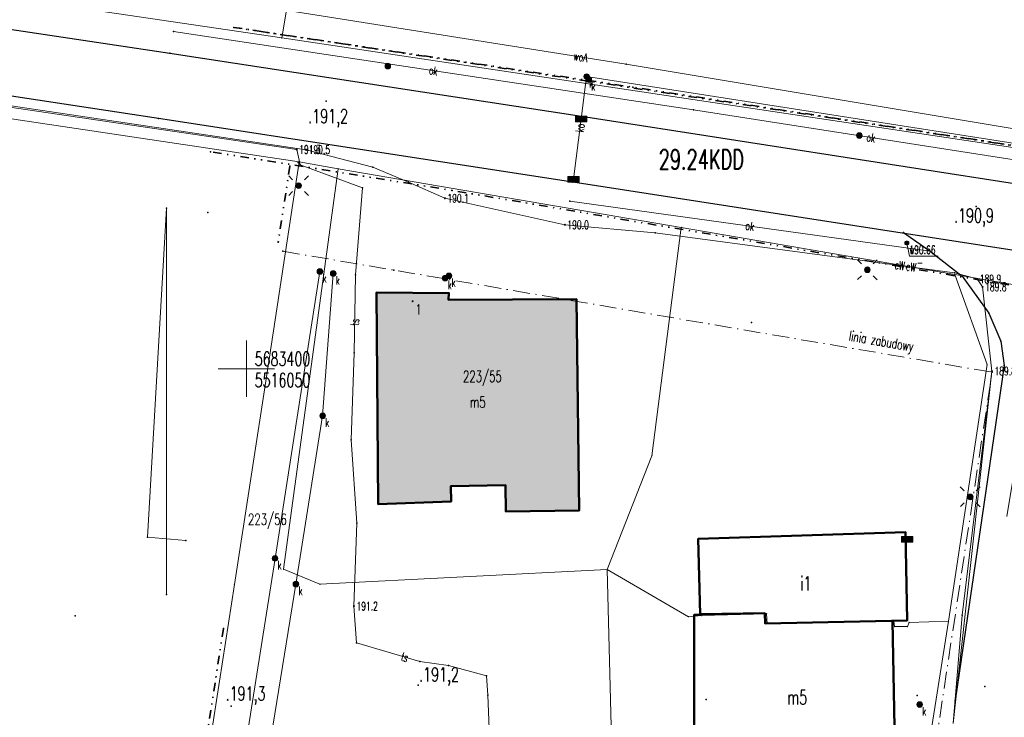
# Model space of a CAD drawing. Header units: metres. Extents: x 5484066 to 5586315, y 5680530 to 5718493.
# Tile 72 of 110: x 5516030 to 5516117, y 5683369 to 5683431. Entities that reach past the tile are written whole.
import ezdxf
from ezdxf.enums import TextEntityAlignment as Align

# ---------------------------------------------------------------- set-up
doc = ezdxf.new("R2010")
doc.units = ezdxf.units.M
for name, pattern in [('01-SIM Weglinie-PZT-PTW_06-10-2025$0$L_0_02', [0]), ('01-SIM Weglinie-PZT-PTW_06-10-2025$0$L_0_07', [2.25, 0.75, -0.5, 0, -0.5, 0, -0.5]), ('01-SIM Weglinie-PZT-PTW_06-10-2025$0$L_0_0A', [2.5, 1.5, -0.5, 0, -0.5])]:
    doc.linetypes.add(name, pattern=pattern)
for name, color, linetype, lineweight, true_color in [('01-SIM Weglinie-PZT-PTW_06-10-2025$0$budynek1', 7, 'Continuous', 50, 0x000000), ('01-SIM Weglinie-PZT-PTW_06-10-2025$0$EGB_AdresNieruchomosci', 7, 'Continuous', 18, 0x000000), ('01-SIM Weglinie-PZT-PTW_06-10-2025$0$EGB_Budynek', 7, 'Continuous', 50, 0x0a0909), ('01-SIM Weglinie-PZT-PTW_06-10-2025$0$EGB_DzialkaEwidencyjna', 7, '01-SIM Weglinie-PZT-PTW_06-10-2025$0$L_0_02', 18, 0x000000), ('01-SIM Weglinie-PZT-PTW_06-10-2025$0$GES_InneUrzadzeniaTowarzyszace_P', 7, 'Continuous', 18, 0x000000), ('01-SIM Weglinie-PZT-PTW_06-10-2025$0$GES_PrzewodElektroenergetyczny', 1, 'Continuous', 18, 0xff0000), ('01-SIM Weglinie-PZT-PTW_06-10-2025$0$GES_PrzewodKanalizacyjny', 7, 'Continuous', 18, 0x803300), ('01-SIM Weglinie-PZT-PTW_06-10-2025$0$GES_PrzewodTelekomunikacyjny', 7, 'Continuous', 18, 0xff9100), ('01-SIM Weglinie-PZT-PTW_06-10-2025$0$GES_PrzewodWodociagowy', 5, 'Continuous', 18, 0x0000ff), ('01-SIM Weglinie-PZT-PTW_06-10-2025$0$GES_Rzedna', 7, 'Continuous', 18, 0x000000), ('01-SIM Weglinie-PZT-PTW_06-10-2025$0$GES_UrzadzeniaSiecElektroenergetyczna_P', 7, 'Continuous', 18, 0x000000), ('01-SIM Weglinie-PZT-PTW_06-10-2025$0$GES_UrzadzeniaSiecKanalizacyjna_P', 7, 'Continuous', 18, 0x000000), ('01-SIM Weglinie-PZT-PTW_06-10-2025$0$GES_UrzadzeniaSiecWodociagowa_P', 7, 'Continuous', 18, 0x000000), ('01-SIM Weglinie-PZT-PTW_06-10-2025$0$linia_zabudowy', 7, '01-SIM Weglinie-PZT-PTW_06-10-2025$0$L_0_0A', 18, 0x000000), ('01-SIM Weglinie-PZT-PTW_06-10-2025$0$opis', 7, 'Continuous', 18, 0x000000), ('01-SIM Weglinie-PZT-PTW_06-10-2025$0$OT_Komunikacja', 7, 'Continuous', 18, 0x000000), ('01-SIM Weglinie-PZT-PTW_06-10-2025$0$pzp', 7, '01-SIM Weglinie-PZT-PTW_06-10-2025$0$L_0_07', 35, 0xd200d2), ('01-SIM Weglinie-PZT-PTW_06-10-2025$0$siatka', 7, 'Continuous', 25, 0x000000), ('01-SIM Weglinie-PZT-PTW_06-10-2025$0$wysokosci', 7, 'Continuous', 25, 0x803300)]:
    doc.layers.add(name, color=color, linetype=linetype, lineweight=lineweight, true_color=true_color)
doc.layers.add('_xref', color=7, linetype='Continuous')
doc.styles.add('01-SIM Weglinie-PZT-PTW_06-10-2025$0$STANDARD', font='simplex.shx')

# ---------------------------------------------------------------- blocks, each defined once
blk = doc.blocks.new('01-SIM Weglinie-PZT-PTW_06-10-2025$0$L_0_02_1')
at = {"color": 0}
blk.add_point((0, 0), dxfattribs=at)
blk = doc.blocks.new('01-SIM Weglinie-PZT-PTW_06-10-2025$0$L_0_02_2')
at = {"color": 0}
blk.add_point((0, 0), dxfattribs=at)
blk = doc.blocks.new('01-SIM Weglinie-PZT-PTW_06-10-2025$0$EGB_ADRES')
at = {"linetype": 'Continuous', "lineweight": 13}
blk.add_hatch(color=0, dxfattribs=at).paths.add_polyline_path([(0, -0.09, 1), (0, 0.09, 1)])
at = {"color": 0, "linetype": 'Continuous', "lineweight": 13}
blk.add_circle((0, 0), 0.0906, dxfattribs=at)
blk = doc.blocks.new('01-SIM Weglinie-PZT-PTW_06-10-2025$0$SUPW_O')
at = {"linetype": 'Continuous', "lineweight": 18, "true_color": 0xffffff}
blk.add_hatch(color=7, dxfattribs=at).paths.add_polyline_path([(0, -0.5, 1), (0, 0.5, 1)])
at = {"color": 0, "linetype": 'Continuous', "lineweight": 18}
blk.add_circle((0, 0), 0.5, dxfattribs=at)
blk = doc.blocks.new('01-SIM Weglinie-PZT-PTW_06-10-2025$0$SUPP')
at = {"linetype": 'Continuous', "lineweight": 18, "true_color": 0xffffff}
blk.add_hatch(color=7, dxfattribs=at).paths.add_polyline_path([(0, -0.5, 1), (0, 0.5, 1)])
at = {"color": 0, "linetype": 'Continuous', "lineweight": 18}
blk.add_circle((0, 0), 0.5, dxfattribs=at)
blk = doc.blocks.new('01-SIM Weglinie-PZT-PTW_06-10-2025$0$SUPS01_07')
at = {"linetype": 'Continuous', "lineweight": 13}
blk.add_hatch(color=0, dxfattribs=at).paths.add_polyline_path([(0, -0.09, 1), (0, 0.09, 1)])
at = {"color": 0, "linetype": 'Continuous', "lineweight": 13}
blk.add_circle((0, 0), 0.0906, dxfattribs=at)
blk = doc.blocks.new('01-SIM Weglinie-PZT-PTW_06-10-2025$0$SUPS01_08')
at = {"linetype": 'Continuous', "lineweight": 13}
blk.add_hatch(color=0, dxfattribs=at).paths.add_polyline_path([(0, -0.09, 1), (0, 0.09, 1)])
at = {"color": 0, "linetype": 'Continuous', "lineweight": 13}
blk.add_circle((0, 0), 0.0906, dxfattribs=at)
blk = doc.blocks.new('01-SIM Weglinie-PZT-PTW_06-10-2025$0$SUPS01_03')
at = {"linetype": 'Continuous', "lineweight": 13}
blk.add_hatch(color=0, dxfattribs=at).paths.add_polyline_path([(0, -0.09, 1), (0, 0.09, 1)])
at = {"color": 0, "linetype": 'Continuous', "lineweight": 13}
blk.add_circle((0, 0), 0.0906, dxfattribs=at)
blk = doc.blocks.new('01-SIM Weglinie-PZT-PTW_06-10-2025$0$SUEO')
at = {"linetype": 'Continuous', "lineweight": 18, "true_color": 0xffffff}
blk.add_hatch(color=7, dxfattribs=at).paths.add_polyline_path([(0, -0.5, 1), (0, 0.5, 1)])
at = {"color": 0, "linetype": 'Continuous', "lineweight": 18, "flags": 128}
for points in [[(-1.06, 1.06), (-1.76, 1.76)], [(1.76, 1.76), (1.06, 1.06)], [(-1.74, -1.74), (-1.06, -1.06)], [(1.06, -1.06), (1.76, -1.76)]]:
    blk.add_lwpolyline(points, dxfattribs=at)
at = {"color": 0, "linetype": 'Continuous', "lineweight": 18}
blk.add_circle((0, 0), 0.5, dxfattribs=at)
blk = doc.blocks.new('01-SIM Weglinie-PZT-PTW_06-10-2025$0$SUKK')
at = {"linetype": 'Continuous', "lineweight": 18, "true_color": 0xffffff}
blk.add_hatch(color=7, dxfattribs=at).paths.add_polyline_path([(1, 0.5), (1, -0.5), (-1, -0.5), (-1, 0.5)])
at = {"color": 0, "linetype": 'Continuous', "lineweight": 18, "flags": 128}
blk.add_lwpolyline([(1, 0.5), (1, -0.5), (-1, -0.5), (-1, 0.5), (1, 0.5)], close=True, dxfattribs=at)
for points in [[(-0.3, 0.5), (-0.3, -0.5)], [(0.3, 0.5), (0.3, -0.5)]]:
    blk.add_lwpolyline(points, dxfattribs=at)
blk = doc.blocks.new('01-SIM Weglinie-PZT-PTW_06-10-2025$0$SUKS')
at = {"linetype": 'Continuous', "lineweight": 18, "true_color": 0xffffff}
blk.add_hatch(color=7, dxfattribs=at).paths.add_polyline_path([(0, -0.5, 1), (0, 0.5, 1)])
at = {"color": 0, "linetype": 'Continuous', "lineweight": 18}
blk.add_circle((0, 0), 0.5, dxfattribs=at)
blk = doc.blocks.new('01-SIM Weglinie-PZT-PTW_06-10-2025$0$SUWW')
at = {"linetype": 'Continuous', "lineweight": 18}
blk.add_hatch(color=0, dxfattribs=at).paths.add_polyline_path([(0, -0.36, 1), (0, 0.36, 1)])
at = {"color": 0, "linetype": 'Continuous', "lineweight": 18}
blk.add_circle((0, 0), 0.361, dxfattribs=at)
blk = doc.blocks.new('01-SIM Weglinie-PZT-PTW_06-10-2025')
at = {"layer": '01-SIM Weglinie-PZT-PTW_06-10-2025$0$EGB_Budynek', "linetype": 'Continuous', "lineweight": 50, "true_color": 0xffffff}
blk.add_hatch(color=7, dxfattribs=at).paths.add_polyline_path([(5516061.57, 5683406.768), (5516068.026, 5683406.726), (5516067.996, 5683406.126), (5516079.367, 5683406.179), (5516079.621, 5683387.385), (5516073.101, 5683387.297), (5516073.07, 5683389.616), (5516068.21, 5683389.551), (5516068.229, 5683388.181), (5516061.733, 5683387.948)])
for p in [(5516043.515, 5683430.023), (5516048.88, 5683430.38), (5516043.183, 5683428.091), (5516083.807, 5683427.11), (5516080.286, 5683425.999), (5516084.4, 5683425.06), (5516057.106, 5683423.823), (5516089.78, 5683423.033), (5516042.186, 5683422.276), (5516079.791, 5683422.228), (5516079.835, 5683422.485), (5516054.48, 5683419.51), (5516055.315, 5683419.494), (5516046.82, 5683419.31), (5516053.87, 5683418.03), (5516054.6, 5683418.34), (5516054.8, 5683418.14), (5516061.268, 5683417.927), (5516079.114, 5683416.865), (5516060.33, 5683416.11), (5516064.427, 5683416.603), (5516079.069, 5683416.599), (5516067.667, 5683415.164), (5516068.32, 5683415.87), (5516042.9, 5683414.3), (5516078.781, 5683414.923), (5516114.965, 5683414.436), (5516046.56, 5683413.91), (5516078.343, 5683412.807), (5516086.372, 5683412.09), (5516108.479, 5683412.132), (5516052.84, 5683411.27), (5516053.254, 5683410.455), (5516110.852, 5683410.472), (5516056.545, 5683408.655), (5516057.73, 5683408.467), (5516059.72, 5683408.35), (5516063.111, 5683408.773), (5516113.022, 5683408.545), (5516113.701, 5683408.223), (5516115.046, 5683407.985), (5516115.526, 5683407.282), (5516061.57, 5683406.768), (5516068.026, 5683406.726), (5516067.996, 5683406.126), (5516079.367, 5683406.179), (5516116.067, 5683404.927), (5516094.97, 5683404.12), (5516117.144, 5683402.437), (5516059.6, 5683401.41), (5516117.44, 5683400.273), (5516116.358, 5683399.788), (5516116.364, 5683399.685), (5516056.79, 5683395.808), (5516059.32, 5683393.68), (5516068.21, 5683389.551), (5516073.07, 5683389.616), (5516061.733, 5683387.948), (5516068.229, 5683388.181), (5516073.101, 5683387.297), (5516079.621, 5683387.385), (5516059.82, 5683386.24), (5516108.65, 5683385.46), (5516041.2, 5683385), (5516044.6, 5683384.7), (5516090.21, 5683384.84), (5516090.21, 5683384.84), (5516052.554, 5683383.113), (5516054.409, 5683380.825), (5516042.9, 5683379.9), (5516059.57, 5683378.86), (5516034.76, 5683378), (5516089.84, 5683378.08), (5516090.39, 5683378.09), (5516090.4, 5683378.15), (5516096.13, 5683378.25), (5516107.51, 5683377.52), (5516108.8, 5683377.59), (5516113.717, 5683378.054), (5516047.95, 5683376.87), (5516096.18, 5683377.32), (5516059.8, 5683375.6), (5516065.44, 5683373.92), (5516067.99, 5683373.58), (5516071.37, 5683372.66), (5516065.289, 5683371.817), (5516115.724, 5683371.711), (5516071.48, 5683370.94), (5516090.91, 5683370.56), (5516109.709, 5683370.899), (5516113.071, 5683370.454), (5516048.658, 5683369.954)]:
    blk.add_point(p)
at = {"layer": '01-SIM Weglinie-PZT-PTW_06-10-2025$0$budynek1', "linetype": 'Continuous', "lineweight": 50, "flags": 128}
for points in [[(5516090.21, 5683384.84), (5516108.65, 5683385.46), (5516108.8, 5683377.59), (5516096.18, 5683377.32), (5516096.13, 5683378.25), (5516090.4, 5683378.15), (5516090.21, 5683384.84)], [(5516107.51, 5683377.52), (5516107.86, 5683358.65), (5516101.3, 5683358.62), (5516101.27, 5683360.74), (5516096.37, 5683360.85), (5516096.37, 5683359.56), (5516089.84, 5683359.25), (5516089.84, 5683378.08), (5516090.39, 5683378.09)]]:
    blk.add_lwpolyline(points, dxfattribs=at)
at = {"layer": '01-SIM Weglinie-PZT-PTW_06-10-2025$0$EGB_AdresNieruchomosci'}
blk.add_point((5516064.793, 5683405.997), dxfattribs=at)
at = {"layer": '01-SIM Weglinie-PZT-PTW_06-10-2025$0$EGB_Budynek', "linetype": 'Continuous', "lineweight": 50, "flags": 128}
blk.add_lwpolyline([(5516061.57, 5683406.768), (5516068.026, 5683406.726), (5516067.996, 5683406.126), (5516079.367, 5683406.179), (5516079.621, 5683387.385), (5516073.101, 5683387.297), (5516073.07, 5683389.616), (5516068.21, 5683389.551), (5516068.229, 5683388.181), (5516061.733, 5683387.948)], close=True, dxfattribs=at)
at = {"layer": '01-SIM Weglinie-PZT-PTW_06-10-2025$0$EGB_DzialkaEwidencyjna', "linetype": 'CONTINUOUS', "lineweight": 18}
for p, q in [((5516031.595, 5683432.62), (5516035.644, 5683458.15)), ((5516035.644, 5683458.15), (5516057.363, 5683454.713)), ((5516057.363, 5683454.713), (5516053.154, 5683429.441)), ((5516002.271, 5683426.249), (5516003.401, 5683436.778)), ((5516003.401, 5683436.778), (5516031.595, 5683432.62)), ((5516053.154, 5683429.441), (5516031.595, 5683432.62)), ((5516031.595, 5683432.62), (5516053.154, 5683429.441)), ((5516053.154, 5683429.441), (5516127.21, 5683418.349)), ((5516054.696, 5683418.413), (5516002.271, 5683426.249)), ((5516051.843, 5683399.662), (5516054.696, 5683418.413)), ((5516058.161, 5683417.802), (5516053.313, 5683382.15)), ((5516053.313, 5683382.15), (5516058.161, 5683417.802)), ((5516054.696, 5683418.413), (5516058.161, 5683417.802)), ((5516058.161, 5683417.802), (5516054.696, 5683418.413)), ((5516058.161, 5683417.802), (5516088.7, 5683412.568)), ((5516088.7, 5683412.568), (5516058.161, 5683417.802)), ((5516127.21, 5683418.349), (5516126.518, 5683413.631)), ((5516126.518, 5683413.631), (5516125.496, 5683406.236)), ((5516086.093, 5683392.242), (5516088.7, 5683412.568)), ((5516088.7, 5683412.568), (5516086.093, 5683392.242)), ((5516088.7, 5683412.568), (5516113.054, 5683408.372)), ((5516113.054, 5683408.372), (5516088.7, 5683412.568)), ((5516113.054, 5683408.372), (5516115.927, 5683400.365)), ((5516125.496, 5683406.236), (5516113.054, 5683408.372)), ((5516115.927, 5683400.365), (5516112.488, 5683377.52)), ((5516048.933, 5683380.78), (5516051.843, 5683399.662)), ((5516082.123, 5683382.118), (5516086.093, 5683392.242)), ((5516086.093, 5683392.242), (5516082.123, 5683382.118)), ((5516053.313, 5683382.15), (5516056.545, 5683380.804)), ((5516056.545, 5683380.804), (5516053.313, 5683382.15)), ((5516056.545, 5683380.804), (5516082.123, 5683382.118)), ((5516082.123, 5683382.118), (5516056.545, 5683380.804)), ((5516089.351, 5683377.912), (5516082.123, 5683382.118)), ((5516082.123, 5683382.118), (5516082.798, 5683354.765)), ((5516082.798, 5683354.765), (5516082.123, 5683382.118)), ((5516082.123, 5683382.118), (5516089.351, 5683377.912)), ((5516046.066, 5683362.219), (5516048.933, 5683380.78)), ((5516090.519, 5683378.019), (5516089.351, 5683377.912)), ((5516089.351, 5683377.912), (5516090.519, 5683378.019)), ((5516096.297, 5683378.181), (5516090.519, 5683378.019)), ((5516090.519, 5683378.019), (5516096.297, 5683378.181)), ((5516096.348, 5683377.291), (5516096.297, 5683378.181)), ((5516096.297, 5683378.181), (5516096.348, 5683377.291)), ((5516107.637, 5683377.499), (5516096.348, 5683377.291)), ((5516096.348, 5683377.291), (5516107.637, 5683377.499)), ((5516107.687, 5683377.04), (5516107.637, 5683377.499)), ((5516107.637, 5683377.499), (5516107.687, 5683377.04)), ((5516108.979, 5683377.41), (5516108.837, 5683377.046)), ((5516108.837, 5683377.046), (5516108.979, 5683377.41)), ((5516112.488, 5683377.52), (5516108.841, 5683354.54)), ((5516112.488, 5683377.52), (5516108.979, 5683377.41)), ((5516108.979, 5683377.41), (5516112.488, 5683377.52)), ((5516108.837, 5683377.046), (5516107.687, 5683377.04)), ((5516107.687, 5683377.04), (5516108.837, 5683377.046)), ((5516045.797, 5683360.442), (5516046.066, 5683362.219)), ((5516068.333, 5683356.976), (5516045.797, 5683360.442)), ((5516082.798, 5683354.765), (5516068.333, 5683356.976)), ((5516106.569, 5683351.097), (5516082.798, 5683354.765)), ((5516108.841, 5683354.54), (5516106.569, 5683351.097))]:
    blk.add_line(p, q, dxfattribs=at)
at = {"layer": '01-SIM Weglinie-PZT-PTW_06-10-2025$0$GES_InneUrzadzeniaTowarzyszace_P'}
for p in [(5516062.588, 5683426.934), (5516080.477, 5683425.722), (5516104.558, 5683420.749), (5516105.269, 5683408.801), (5516067.696, 5683408.06)]:
    blk.add_point(p, dxfattribs=at)
at = {"layer": '01-SIM Weglinie-PZT-PTW_06-10-2025$0$GES_PrzewodElektroenergetyczny', "color": 1, "linetype": 'Continuous', "lineweight": 18, "true_color": 0xff0000, "flags": 128}
for points in [[(5516112.918, 5683368.417), (5516113.717, 5683378.054), (5516116.358, 5683399.788), (5516115.526, 5683407.282), (5516115.046, 5683407.985), (5516113.022, 5683408.545), (5516086.372, 5683412.09), (5516078.343, 5683412.807), (5516067.667, 5683415.164), (5516064.427, 5683416.603), (5516061.268, 5683417.927), (5516055.315, 5683419.494), (5516006.158, 5683426.818), (5516007.079, 5683434.273), (5516006.693, 5683434.951), (5516004.336, 5683435.37), (5516002.996, 5683437.234), (5516001.961, 5683440.059), (5516001.852, 5683445.157)], [(5516112.918, 5683368.417), (5516116.358, 5683399.788), (5516115.526, 5683407.282), (5516115.046, 5683407.985), (5516113.022, 5683408.545), (5516086.372, 5683412.09), (5516078.343, 5683412.807), (5516067.667, 5683415.164), (5516064.427, 5683416.603), (5516061.268, 5683417.927), (5516055.315, 5683419.494), (5516006.158, 5683426.818), (5515987.276, 5683429.467)]]:
    blk.add_lwpolyline(points, dxfattribs=at)
at = {"layer": '01-SIM Weglinie-PZT-PTW_06-10-2025$0$GES_PrzewodKanalizacyjny', "color": 36, "linetype": 'Continuous', "lineweight": 18, "true_color": 0x803300, "flags": 128}
for points in [[(5516080.286, 5683425.999), (5516079.791, 5683422.228), (5516079.114, 5683416.865)], [(5516162.365, 5683413.493), (5516121.642, 5683419.545), (5516080.286, 5683425.999)], [(5516033.952, 5683259.599), (5516037.976, 5683287.795), (5516042.223, 5683317.771), (5516052.554, 5683383.113), (5516056.545, 5683408.655)], [(5516057.73, 5683408.467), (5516056.79, 5683395.808), (5516054.409, 5683380.825), (5516049.34, 5683349.5), (5516043.845, 5683314.963), (5516039.885, 5683280.729), (5516036.966, 5683259.341)]]:
    blk.add_lwpolyline(points, dxfattribs=at)
at = {"layer": '01-SIM Weglinie-PZT-PTW_06-10-2025$0$GES_PrzewodTelekomunikacyjny', "color": 30, "linetype": 'Continuous', "lineweight": 18, "true_color": 0xff9100, "flags": 128}
for points in [[(5516000.72, 5683425.34), (5516001.94, 5683427.24), (5516054.48, 5683419.51), (5516054.8, 5683418.14)], [(5516054.8, 5683418.14), (5516060.33, 5683416.11), (5516059.72, 5683408.35), (5516059.6, 5683401.41), (5516059.32, 5683393.68), (5516059.82, 5683386.24)], [(5516059.82, 5683386.24), (5516059.57, 5683378.86), (5516059.8, 5683375.6), (5516065.44, 5683373.92), (5516067.99, 5683373.58), (5516071.37, 5683372.66), (5516071.48, 5683370.94), (5516071.73, 5683365.02)]]:
    blk.add_lwpolyline(points, dxfattribs=at)
at = {"layer": '01-SIM Weglinie-PZT-PTW_06-10-2025$0$GES_PrzewodWodociagowy', "color": 5, "linetype": 'Continuous', "lineweight": 18, "true_color": 0x0000ff, "flags": 128}
blk.add_lwpolyline([(5516002.713, 5683440.921), (5516038.682, 5683434.295), (5516083.807, 5683427.11), (5516123.146, 5683420.554), (5516123.234, 5683420.375), (5516117.673, 5683386.853)], dxfattribs=at)
at = {"layer": '01-SIM Weglinie-PZT-PTW_06-10-2025$0$GES_Rzedna', "color": 18, "linetype": 'Continuous', "lineweight": 13, "true_color": 0x000000, "flags": 128}
blk.add_lwpolyline([(5516111.584, 5683410.015), (5516109.006, 5683410.015), (5516108.781, 5683411.178)], dxfattribs=at)
at = {"layer": '01-SIM Weglinie-PZT-PTW_06-10-2025$0$GES_Rzedna', "color": 30, "true_color": 0xff9100}
for p in [(5516054.48, 5683419.51), (5516059.57, 5683378.86)]:
    blk.add_point(p, dxfattribs=at)
at = {"layer": '01-SIM Weglinie-PZT-PTW_06-10-2025$0$GES_Rzedna', "color": 1, "true_color": 0xff0000}
for p in [(5516055.315, 5683419.494), (5516067.667, 5683415.164), (5516078.343, 5683412.807), (5516115.046, 5683407.985), (5516115.526, 5683407.282), (5516116.358, 5683399.788)]:
    blk.add_point(p, dxfattribs=at)
at = {"layer": '01-SIM Weglinie-PZT-PTW_06-10-2025$0$GES_Rzedna', "color": 5, "true_color": 0x0000ff}
blk.add_point((5516108.781, 5683411.178), dxfattribs=at)
at = {"layer": '01-SIM Weglinie-PZT-PTW_06-10-2025$0$GES_UrzadzeniaSiecElektroenergetyczna_P'}
for p in [(5516054.648, 5683416.291), (5516105.269, 5683408.801), (5516114.42, 5683388.589)]:
    blk.add_point(p, dxfattribs=at)
at = {"layer": '01-SIM Weglinie-PZT-PTW_06-10-2025$0$GES_UrzadzeniaSiecKanalizacyjna_P', "color": 36, "true_color": 0x803300}
for p in [(5516080.286, 5683425.999), (5516079.791, 5683422.228), (5516079.114, 5683416.865), (5516056.545, 5683408.655), (5516057.73, 5683408.467), (5516068.029, 5683408.263), (5516056.79, 5683395.808), (5516108.819, 5683384.81), (5516052.554, 5683383.113), (5516054.409, 5683380.825), (5516109.929, 5683370.103)]:
    blk.add_point(p, dxfattribs=at)
at = {"layer": '01-SIM Weglinie-PZT-PTW_06-10-2025$0$GES_UrzadzeniaSiecWodociagowa_P', "color": 5, "true_color": 0x0000ff}
blk.add_point((5516108.781, 5683411.178), dxfattribs=at)
at = {"layer": '01-SIM Weglinie-PZT-PTW_06-10-2025$0$linia_zabudowy', "lineweight": 18, "flags": 128}
blk.add_lwpolyline([(5516053.254, 5683410.455), (5516116.364, 5683399.685), (5516096.491, 5683268.599)], dxfattribs=at)
at = {"layer": '01-SIM Weglinie-PZT-PTW_06-10-2025$0$opis', "linetype": 'Continuous', "lineweight": 18, "flags": 128}
blk.add_lwpolyline([(5516042.9, 5683379.9), (5516042.9, 5683414.3), (5516041.2, 5683385), (5516044.6, 5683384.7)], dxfattribs=at)
at = {"layer": '01-SIM Weglinie-PZT-PTW_06-10-2025$0$OT_Komunikacja', "color": 18, "linetype": 'Continuous', "lineweight": 25, "true_color": 0x000000, "flags": 128}
for points in [[(5516005.25, 5683433.857), (5516006.169, 5683433.649), (5516043.183, 5683428.091), (5516079.835, 5683422.485), (5516121.045, 5683416.065), (5516161.998, 5683409.846)], [(5516108.479, 5683412.132), (5516110.852, 5683410.472), (5516113.701, 5683408.223), (5516116.067, 5683404.927), (5516117.144, 5683402.437), (5516117.44, 5683400.273), (5516113.071, 5683370.454)]]:
    blk.add_lwpolyline(points, dxfattribs=at)
at = {"layer": '01-SIM Weglinie-PZT-PTW_06-10-2025$0$OT_Komunikacja', "color": 18, "linetype": 'Continuous', "lineweight": 18, "true_color": 0x000000, "flags": 128}
for points in [[(5516043.515, 5683430.023), (5516089.78, 5683423.033)], [(5516121.395, 5683418.106), (5516089.78, 5683423.033)], [(5516078.781, 5683414.923), (5516110.852, 5683410.472)]]:
    blk.add_lwpolyline(points, dxfattribs=at)
at = {"layer": '01-SIM Weglinie-PZT-PTW_06-10-2025$0$OT_Komunikacja', "color": 18, "linetype": 'Continuous', "lineweight": 25, "true_color": 0x000000, "flags": 128}
blk.add_lwpolyline([(5516161.401, 5683403.93), (5516120.045, 5683410.24), (5516079.069, 5683416.599), (5516042.186, 5683422.276), (5516004.251, 5683428.032), (5516002.225, 5683428.41, 0.089851), (5516000.472, 5683428.478, 0.068242), (5515999.186, 5683428.112, 0.112323), (5515998.309, 5683427.423, 0.112323), (5515997.817, 5683426.423), (5515997.375, 5683422.649)], format="xyb", dxfattribs=at)
at = {"layer": '01-SIM Weglinie-PZT-PTW_06-10-2025$0$pzp', "lineweight": 35, "flags": 128}
blk.add_lwpolyline([(5516048.88, 5683430.38), (5516084.4, 5683425.06), (5516134.88, 5683417.33)], close=True, dxfattribs=at)
for points in [[(5516105.3, 5683269.94), (5516118.34, 5683355.01), (5516124.89, 5683399.99), (5516119.7, 5683406.7), (5516119.29, 5683407.21), (5516068.32, 5683415.87), (5516046.82, 5683419.31)], [(5516053.87, 5683418.03), (5516052.84, 5683411.27)], [(5516047.95, 5683376.87), (5516043.31, 5683346.51), (5516039.2, 5683321.5), (5516032.3, 5683277.9)]]:
    blk.add_lwpolyline(points, dxfattribs=at)
at = {"layer": '01-SIM Weglinie-PZT-PTW_06-10-2025$0$siatka', "color": 18, "linetype": 'Continuous', "lineweight": 13, "true_color": 0x000000, "flags": 128}
for points in [[(5516050, 5683397.5), (5516050, 5683402.5)], [(5516047.5, 5683400), (5516052.5, 5683400)]]:
    blk.add_lwpolyline(points, dxfattribs=at)
at = {"layer": '01-SIM Weglinie-PZT-PTW_06-10-2025$0$EGB_AdresNieruchomosci', "linetype": 'Continuous', "xscale": 0.5, "yscale": 0.5, "zscale": 0.5}
blk.add_blockref('01-SIM Weglinie-PZT-PTW_06-10-2025$0$EGB_ADRES', (5516064.793, 5683405.997), dxfattribs=at)
at = {"layer": '01-SIM Weglinie-PZT-PTW_06-10-2025$0$EGB_DzialkaEwidencyjna', "color": 18, "linetype": 'Continuous', "true_color": 0x000000, "xscale": 0.5, "yscale": 0.5, "zscale": 0.5}
for name, p, rotation in [('01-SIM Weglinie-PZT-PTW_06-10-2025$0$L_0_02_2', (5516053.154, 5683429.441), 80.54), ('01-SIM Weglinie-PZT-PTW_06-10-2025$0$L_0_02_1', (5516053.154, 5683429.441), 171.61), ('01-SIM Weglinie-PZT-PTW_06-10-2025$0$L_0_02_2', (5516053.154, 5683429.441), 171.61), ('01-SIM Weglinie-PZT-PTW_06-10-2025$0$L_0_02_1', (5516053.154, 5683429.441), 351.48), ('01-SIM Weglinie-PZT-PTW_06-10-2025$0$L_0_02_2', (5516054.696, 5683418.413), 261.35), ('01-SIM Weglinie-PZT-PTW_06-10-2025$0$L_0_02_1', (5516054.696, 5683418.413), 349.9999999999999), ('01-SIM Weglinie-PZT-PTW_06-10-2025$0$L_0_02_2', (5516054.696, 5683418.413), 349.9999999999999), ('01-SIM Weglinie-PZT-PTW_06-10-2025$0$L_0_02_1', (5516054.696, 5683418.413), 171.5), ('01-SIM Weglinie-PZT-PTW_06-10-2025$0$L_0_02_2', (5516058.161, 5683417.802), 170), ('01-SIM Weglinie-PZT-PTW_06-10-2025$0$L_0_02_1', (5516058.161, 5683417.802), 262.26), ('01-SIM Weglinie-PZT-PTW_06-10-2025$0$L_0_02_2', (5516058.161, 5683417.802), 262.26), ('01-SIM Weglinie-PZT-PTW_06-10-2025$0$L_0_02_1', (5516058.161, 5683417.802), 350.2699999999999), ('01-SIM Weglinie-PZT-PTW_06-10-2025$0$L_0_02_2', (5516058.161, 5683417.802), 350.2699999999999), ('01-SIM Weglinie-PZT-PTW_06-10-2025$0$L_0_02_1', (5516058.161, 5683417.802), 170), ('01-SIM Weglinie-PZT-PTW_06-10-2025$0$L_0_02_2', (5516088.7, 5683412.568), 262.69), ('01-SIM Weglinie-PZT-PTW_06-10-2025$0$L_0_02_1', (5516088.7, 5683412.568), 350.23), ('01-SIM Weglinie-PZT-PTW_06-10-2025$0$L_0_02_2', (5516088.7, 5683412.568), 170.27), ('01-SIM Weglinie-PZT-PTW_06-10-2025$0$L_0_02_1', (5516088.7, 5683412.568), 262.69), ('01-SIM Weglinie-PZT-PTW_06-10-2025$0$L_0_02_2', (5516088.7, 5683412.568), 350.23), ('01-SIM Weglinie-PZT-PTW_06-10-2025$0$L_0_02_1', (5516088.7, 5683412.568), 170.27), ('01-SIM Weglinie-PZT-PTW_06-10-2025$0$L_0_02_1', (5516113.054, 5683408.372), 289.7400000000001), ('01-SIM Weglinie-PZT-PTW_06-10-2025$0$L_0_02_2', (5516113.054, 5683408.372), 170.23), ('01-SIM Weglinie-PZT-PTW_06-10-2025$0$L_0_02_2', (5516113.054, 5683408.372), 350.26), ('01-SIM Weglinie-PZT-PTW_06-10-2025$0$L_0_02_1', (5516113.054, 5683408.372), 170.23), ('01-SIM Weglinie-PZT-PTW_06-10-2025$0$L_0_02_2', (5516115.927, 5683400.365), 109.74), ('01-SIM Weglinie-PZT-PTW_06-10-2025$0$L_0_02_1', (5516115.927, 5683400.365), 261.44), ('01-SIM Weglinie-PZT-PTW_06-10-2025$0$L_0_02_2', (5516051.843, 5683399.662), 261.24), ('01-SIM Weglinie-PZT-PTW_06-10-2025$0$L_0_02_1', (5516051.843, 5683399.662), 81.35), ('01-SIM Weglinie-PZT-PTW_06-10-2025$0$L_0_02_2', (5516086.093, 5683392.242), 248.59), ('01-SIM Weglinie-PZT-PTW_06-10-2025$0$L_0_02_1', (5516086.093, 5683392.242), 82.69000000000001), ('01-SIM Weglinie-PZT-PTW_06-10-2025$0$L_0_02_1', (5516086.093, 5683392.242), 248.59), ('01-SIM Weglinie-PZT-PTW_06-10-2025$0$L_0_02_2', (5516086.093, 5683392.242), 82.69000000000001), ('01-SIM Weglinie-PZT-PTW_06-10-2025$0$L_0_02_2', (5516053.313, 5683382.15), 82.25999999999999), ('01-SIM Weglinie-PZT-PTW_06-10-2025$0$L_0_02_1', (5516053.313, 5683382.15), 337.38), ('01-SIM Weglinie-PZT-PTW_06-10-2025$0$L_0_02_2', (5516053.313, 5683382.15), 337.38), ('01-SIM Weglinie-PZT-PTW_06-10-2025$0$L_0_02_1', (5516053.313, 5683382.15), 82.25999999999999), ('01-SIM Weglinie-PZT-PTW_06-10-2025$0$L_0_02_2', (5516082.123, 5683382.118), 329.8000000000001), ('01-SIM Weglinie-PZT-PTW_06-10-2025$0$L_0_02_1', (5516082.123, 5683382.118), 68.59000000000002), ('01-SIM Weglinie-PZT-PTW_06-10-2025$0$L_0_02_2', (5516082.123, 5683382.118), 182.94), ('01-SIM Weglinie-PZT-PTW_06-10-2025$0$L_0_02_1', (5516082.123, 5683382.118), 271.41), ('01-SIM Weglinie-PZT-PTW_06-10-2025$0$L_0_02_2', (5516082.123, 5683382.118), 271.41), ('01-SIM Weglinie-PZT-PTW_06-10-2025$0$L_0_02_1', (5516082.123, 5683382.118), 329.8000000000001), ('01-SIM Weglinie-PZT-PTW_06-10-2025$0$L_0_02_2', (5516082.123, 5683382.118), 68.59000000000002), ('01-SIM Weglinie-PZT-PTW_06-10-2025$0$L_0_02_1', (5516082.123, 5683382.118), 182.94), ('01-SIM Weglinie-PZT-PTW_06-10-2025$0$L_0_02_2', (5516048.933, 5683380.78), 261.22), ('01-SIM Weglinie-PZT-PTW_06-10-2025$0$L_0_02_1', (5516048.933, 5683380.78), 81.23999999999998), ('01-SIM Weglinie-PZT-PTW_06-10-2025$0$L_0_02_2', (5516056.545, 5683380.804), 157.38), ('01-SIM Weglinie-PZT-PTW_06-10-2025$0$L_0_02_1', (5516056.545, 5683380.804), 2.94), ('01-SIM Weglinie-PZT-PTW_06-10-2025$0$L_0_02_2', (5516056.545, 5683380.804), 2.94), ('01-SIM Weglinie-PZT-PTW_06-10-2025$0$L_0_02_1', (5516056.545, 5683380.804), 157.38), ('01-SIM Weglinie-PZT-PTW_06-10-2025$0$L_0_02_2', (5516089.351, 5683377.912), 5.22), ('01-SIM Weglinie-PZT-PTW_06-10-2025$0$L_0_02_1', (5516089.351, 5683377.912), 149.8), ('01-SIM Weglinie-PZT-PTW_06-10-2025$0$L_0_02_2', (5516089.351, 5683377.912), 149.8), ('01-SIM Weglinie-PZT-PTW_06-10-2025$0$L_0_02_1', (5516089.351, 5683377.912), 5.22), ('01-SIM Weglinie-PZT-PTW_06-10-2025$0$L_0_02_2', (5516090.519, 5683378.019), 1.61), ('01-SIM Weglinie-PZT-PTW_06-10-2025$0$L_0_02_1', (5516090.519, 5683378.019), 185.22), ('01-SIM Weglinie-PZT-PTW_06-10-2025$0$L_0_02_2', (5516090.519, 5683378.019), 185.22), ('01-SIM Weglinie-PZT-PTW_06-10-2025$0$L_0_02_1', (5516090.519, 5683378.019), 1.61), ('01-SIM Weglinie-PZT-PTW_06-10-2025$0$L_0_02_2', (5516096.297, 5683378.181), 273.24), ('01-SIM Weglinie-PZT-PTW_06-10-2025$0$L_0_02_1', (5516096.297, 5683378.181), 181.61), ('01-SIM Weglinie-PZT-PTW_06-10-2025$0$L_0_02_2', (5516096.297, 5683378.181), 181.61), ('01-SIM Weglinie-PZT-PTW_06-10-2025$0$L_0_02_1', (5516096.297, 5683378.181), 273.24), ('01-SIM Weglinie-PZT-PTW_06-10-2025$0$L_0_02_2', (5516107.637, 5683377.499), 276.28), ('01-SIM Weglinie-PZT-PTW_06-10-2025$0$L_0_02_1', (5516107.637, 5683377.499), 181.05), ('01-SIM Weglinie-PZT-PTW_06-10-2025$0$L_0_02_2', (5516107.637, 5683377.499), 181.05), ('01-SIM Weglinie-PZT-PTW_06-10-2025$0$L_0_02_1', (5516107.637, 5683377.499), 276.28), ('01-SIM Weglinie-PZT-PTW_06-10-2025$0$L_0_02_2', (5516108.979, 5683377.41), 1.8), ('01-SIM Weglinie-PZT-PTW_06-10-2025$0$L_0_02_1', (5516108.979, 5683377.41), 248.69), ('01-SIM Weglinie-PZT-PTW_06-10-2025$0$L_0_02_2', (5516108.979, 5683377.41), 248.69), ('01-SIM Weglinie-PZT-PTW_06-10-2025$0$L_0_02_1', (5516108.979, 5683377.41), 1.8), ('01-SIM Weglinie-PZT-PTW_06-10-2025$0$L_0_02_2', (5516112.488, 5683377.52), 81.44), ('01-SIM Weglinie-PZT-PTW_06-10-2025$0$L_0_02_1', (5516112.488, 5683377.52), 181.8), ('01-SIM Weglinie-PZT-PTW_06-10-2025$0$L_0_02_2', (5516112.488, 5683377.52), 181.8), ('01-SIM Weglinie-PZT-PTW_06-10-2025$0$L_0_02_1', (5516112.488, 5683377.52), 260.9800000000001), ('01-SIM Weglinie-PZT-PTW_06-10-2025$0$L_0_02_2', (5516096.348, 5683377.291), 1.05), ('01-SIM Weglinie-PZT-PTW_06-10-2025$0$L_0_02_1', (5516096.348, 5683377.291), 93.23999999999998), ('01-SIM Weglinie-PZT-PTW_06-10-2025$0$L_0_02_2', (5516096.348, 5683377.291), 93.23999999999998), ('01-SIM Weglinie-PZT-PTW_06-10-2025$0$L_0_02_1', (5516096.348, 5683377.291), 1.05), ('01-SIM Weglinie-PZT-PTW_06-10-2025$0$L_0_02_2', (5516107.687, 5683377.04), 0.31), ('01-SIM Weglinie-PZT-PTW_06-10-2025$0$L_0_02_1', (5516107.687, 5683377.04), 96.28), ('01-SIM Weglinie-PZT-PTW_06-10-2025$0$L_0_02_2', (5516107.687, 5683377.04), 96.28), ('01-SIM Weglinie-PZT-PTW_06-10-2025$0$L_0_02_1', (5516107.687, 5683377.04), 0.31), ('01-SIM Weglinie-PZT-PTW_06-10-2025$0$L_0_02_2', (5516108.837, 5683377.046), 68.69), ('01-SIM Weglinie-PZT-PTW_06-10-2025$0$L_0_02_1', (5516108.837, 5683377.046), 180.31), ('01-SIM Weglinie-PZT-PTW_06-10-2025$0$L_0_02_2', (5516108.837, 5683377.046), 180.31), ('01-SIM Weglinie-PZT-PTW_06-10-2025$0$L_0_02_1', (5516108.837, 5683377.046), 68.69)]:
    blk.add_blockref(name, p, dxfattribs=dict(at, rotation=rotation))
at = {"layer": '01-SIM Weglinie-PZT-PTW_06-10-2025$0$GES_InneUrzadzeniaTowarzyszace_P', "linetype": 'Continuous', "xscale": 0.5, "yscale": 0.5, "zscale": 0.5}
for name, p in [('01-SIM Weglinie-PZT-PTW_06-10-2025$0$SUPP', (5516062.588, 5683426.934)), ('01-SIM Weglinie-PZT-PTW_06-10-2025$0$SUPW_O', (5516080.477, 5683425.722)), ('01-SIM Weglinie-PZT-PTW_06-10-2025$0$SUPP', (5516104.558, 5683420.749)), ('01-SIM Weglinie-PZT-PTW_06-10-2025$0$SUPP', (5516105.269, 5683408.801)), ('01-SIM Weglinie-PZT-PTW_06-10-2025$0$SUPW_O', (5516067.696, 5683408.06))]:
    blk.add_blockref(name, p, dxfattribs=at)
at = {"layer": '01-SIM Weglinie-PZT-PTW_06-10-2025$0$GES_Rzedna', "color": 30, "linetype": 'Continuous', "true_color": 0xff9100, "xscale": 0.5, "yscale": 0.5, "zscale": 0.5}
for p in [(5516054.48, 5683419.51), (5516059.57, 5683378.86)]:
    blk.add_blockref('01-SIM Weglinie-PZT-PTW_06-10-2025$0$SUPS01_07', p, dxfattribs=at)
at = {"layer": '01-SIM Weglinie-PZT-PTW_06-10-2025$0$GES_Rzedna', "color": 1, "linetype": 'Continuous', "true_color": 0xff0000, "xscale": 0.5, "yscale": 0.5, "zscale": 0.5}
for p in [(5516055.315, 5683419.494), (5516067.667, 5683415.164), (5516078.343, 5683412.807), (5516115.046, 5683407.985), (5516115.526, 5683407.282), (5516116.358, 5683399.788)]:
    blk.add_blockref('01-SIM Weglinie-PZT-PTW_06-10-2025$0$SUPS01_03', p, dxfattribs=at)
at = {"layer": '01-SIM Weglinie-PZT-PTW_06-10-2025$0$GES_Rzedna', "color": 5, "linetype": 'Continuous', "true_color": 0x0000ff, "xscale": 0.5, "yscale": 0.5, "zscale": 0.5}
blk.add_blockref('01-SIM Weglinie-PZT-PTW_06-10-2025$0$SUPS01_08', (5516108.781, 5683411.178), dxfattribs=at)
at = {"layer": '01-SIM Weglinie-PZT-PTW_06-10-2025$0$GES_UrzadzeniaSiecElektroenergetyczna_P', "linetype": 'Continuous', "xscale": 0.5, "yscale": 0.5, "zscale": 0.5}
for p in [(5516054.648, 5683416.291), (5516105.269, 5683408.801), (5516114.42, 5683388.589)]:
    blk.add_blockref('01-SIM Weglinie-PZT-PTW_06-10-2025$0$SUEO', p, dxfattribs=at)
at = {"layer": '01-SIM Weglinie-PZT-PTW_06-10-2025$0$GES_UrzadzeniaSiecKanalizacyjna_P', "color": 36, "linetype": 'Continuous', "true_color": 0x803300, "xscale": 0.5, "yscale": 0.5, "zscale": 0.5}
for name, p in [('01-SIM Weglinie-PZT-PTW_06-10-2025$0$SUKS', (5516080.286, 5683425.999)), ('01-SIM Weglinie-PZT-PTW_06-10-2025$0$SUKK', (5516079.791, 5683422.228)), ('01-SIM Weglinie-PZT-PTW_06-10-2025$0$SUKK', (5516079.114, 5683416.865)), ('01-SIM Weglinie-PZT-PTW_06-10-2025$0$SUKS', (5516056.545, 5683408.655)), ('01-SIM Weglinie-PZT-PTW_06-10-2025$0$SUKS', (5516057.73, 5683408.467)), ('01-SIM Weglinie-PZT-PTW_06-10-2025$0$SUKS', (5516068.029, 5683408.263)), ('01-SIM Weglinie-PZT-PTW_06-10-2025$0$SUKS', (5516056.79, 5683395.808)), ('01-SIM Weglinie-PZT-PTW_06-10-2025$0$SUKK', (5516108.819, 5683384.81)), ('01-SIM Weglinie-PZT-PTW_06-10-2025$0$SUKS', (5516052.554, 5683383.113)), ('01-SIM Weglinie-PZT-PTW_06-10-2025$0$SUKS', (5516054.409, 5683380.825)), ('01-SIM Weglinie-PZT-PTW_06-10-2025$0$SUKS', (5516109.929, 5683370.103))]:
    blk.add_blockref(name, p, dxfattribs=at)
at = {"layer": '01-SIM Weglinie-PZT-PTW_06-10-2025$0$GES_UrzadzeniaSiecWodociagowa_P', "color": 5, "linetype": 'Continuous', "true_color": 0x0000ff, "xscale": 0.5, "yscale": 0.5, "zscale": 0.5}
blk.add_blockref('01-SIM Weglinie-PZT-PTW_06-10-2025$0$SUWW', (5516108.781, 5683411.178), dxfattribs=at)
at = {"layer": '01-SIM Weglinie-PZT-PTW_06-10-2025$0$EGB_AdresNieruchomosci', "color": 18, "lineweight": 18, "true_color": 0x000000, "style": '01-SIM Weglinie-PZT-PTW_06-10-2025$0$STANDARD', "width": 0.66}
blk.add_text('1', height=0.9, rotation=-360, dxfattribs=at).set_placement((5516065.063, 5683405.727), align=Align.TOP_LEFT)
at = {"layer": '01-SIM Weglinie-PZT-PTW_06-10-2025$0$EGB_Budynek', "lineweight": 20, "style": '01-SIM Weglinie-PZT-PTW_06-10-2025$0$STANDARD', "width": 0.66}
blk.add_text('m5', height=1, rotation=-360, dxfattribs=at).set_placement((5516070.595, 5683397.033), align=Align.MIDDLE_CENTER)
at = {"layer": '01-SIM Weglinie-PZT-PTW_06-10-2025$0$EGB_DzialkaEwidencyjna', "color": 18, "lineweight": 20, "true_color": 0x000000, "style": '01-SIM Weglinie-PZT-PTW_06-10-2025$0$STANDARD', "width": 0.66}
for s, p in [('223/55', (5516071.007, 5683399.303)), ('223/56', (5516051.873, 5683386.589))]:
    blk.add_text(s, height=1, rotation=-360, dxfattribs=at).set_placement(p, align=Align.MIDDLE_CENTER)
at = {"layer": '01-SIM Weglinie-PZT-PTW_06-10-2025$0$GES_InneUrzadzeniaTowarzyszace_P', "color": 18, "lineweight": 15, "true_color": 0x000000, "style": '01-SIM Weglinie-PZT-PTW_06-10-2025$0$STANDARD', "width": 0.66}
for p in [(5516080.702, 5683425.497), (5516067.921, 5683407.835)]:
    blk.add_text('k', height=0.75, dxfattribs=at).set_placement(p, align=Align.TOP_LEFT)
at = {"layer": '01-SIM Weglinie-PZT-PTW_06-10-2025$0$GES_PrzewodElektroenergetyczny', "color": 1, "lineweight": 15, "true_color": 0xff0000, "style": '01-SIM Weglinie-PZT-PTW_06-10-2025$0$STANDARD', "width": 0.66}
for p in [(5516108.163, 5683409.191), (5516109.163, 5683409.059)]:
    blk.add_text('eW', height=0.75, rotation=-7.6, dxfattribs=at).set_placement(p, align=Align.MIDDLE_CENTER)
at = {"layer": '01-SIM Weglinie-PZT-PTW_06-10-2025$0$GES_PrzewodKanalizacyjny', "color": 36, "lineweight": 15, "true_color": 0x803300, "style": '01-SIM Weglinie-PZT-PTW_06-10-2025$0$STANDARD', "width": 0.66}
blk.add_text('ko', height=0.75, rotation=-277.2, dxfattribs=at).set_placement((5516079.691, 5683421.433), align=Align.MIDDLE_CENTER)
at = {"layer": '01-SIM Weglinie-PZT-PTW_06-10-2025$0$GES_PrzewodTelekomunikacyjny', "color": 30, "lineweight": 15, "true_color": 0xff9100, "style": '01-SIM Weglinie-PZT-PTW_06-10-2025$0$STANDARD', "width": 0.66}
for rotation, p in [(-271, (5516059.647, 5683404.122)), (-16.6, (5516064.092, 5683374.322))]:
    blk.add_text('ts', height=0.75, rotation=rotation, dxfattribs=at).set_placement(p, align=Align.MIDDLE_CENTER)
at = {"layer": '01-SIM Weglinie-PZT-PTW_06-10-2025$0$GES_PrzewodWodociagowy', "color": 5, "lineweight": 15, "true_color": 0x0000ff, "style": '01-SIM Weglinie-PZT-PTW_06-10-2025$0$STANDARD', "width": 0.66}
blk.add_text('woA', height=0.75, rotation=-9, dxfattribs=at).set_placement((5516079.755, 5683427.755), align=Align.MIDDLE_CENTER)
at = {"layer": '01-SIM Weglinie-PZT-PTW_06-10-2025$0$GES_Rzedna', "color": 30, "lineweight": 15, "true_color": 0xff9100, "style": '01-SIM Weglinie-PZT-PTW_06-10-2025$0$STANDARD', "width": 0.66}
for s, p in [('191.3', (5516054.705, 5683419.51)), ('191.2', (5516059.795, 5683378.86))]:
    blk.add_text(s, height=0.75, dxfattribs=at).set_placement(p, align=Align.MIDDLE_LEFT)
at = {"layer": '01-SIM Weglinie-PZT-PTW_06-10-2025$0$GES_Rzedna', "color": 1, "lineweight": 15, "true_color": 0xff0000, "style": '01-SIM Weglinie-PZT-PTW_06-10-2025$0$STANDARD', "width": 0.66}
for s, p in [('190.5', (5516055.54, 5683419.494)), ('190.1', (5516067.892, 5683415.164)), ('190.0', (5516078.568, 5683412.807)), ('189.9', (5516115.271, 5683407.985)), ('189.8', (5516115.751, 5683407.282)), ('189.8', (5516116.583, 5683399.788))]:
    blk.add_text(s, height=0.75, dxfattribs=at).set_placement(p, align=Align.MIDDLE_LEFT)
at = {"layer": '01-SIM Weglinie-PZT-PTW_06-10-2025$0$GES_Rzedna', "color": 5, "lineweight": 15, "true_color": 0x0000ff, "style": '01-SIM Weglinie-PZT-PTW_06-10-2025$0$STANDARD', "width": 0.66}
for s, p in [('190.66', (5516109.006, 5683410.953)), ('  -', (5516109.006, 5683409.828))]:
    blk.add_text(s, height=0.75, rotation=-360, dxfattribs=at).set_placement(p, align=Align.TOP_LEFT)
at = {"layer": '01-SIM Weglinie-PZT-PTW_06-10-2025$0$GES_UrzadzeniaSiecKanalizacyjna_P', "color": 36, "lineweight": 15, "true_color": 0x803300, "style": '01-SIM Weglinie-PZT-PTW_06-10-2025$0$STANDARD', "width": 0.66}
for p in [(5516080.511, 5683425.774), (5516056.77, 5683408.43), (5516057.955, 5683408.242), (5516068.254, 5683408.038), (5516057.015, 5683395.583), (5516052.779, 5683382.888), (5516054.634, 5683380.6), (5516110.154, 5683369.878)]:
    blk.add_text('k', height=0.75, rotation=-360, dxfattribs=at).set_placement(p, align=Align.TOP_LEFT)
at = {"layer": '01-SIM Weglinie-PZT-PTW_06-10-2025$0$GES_UrzadzeniaSiecWodociagowa_P', "color": 5, "lineweight": 15, "true_color": 0x0000ff, "style": '01-SIM Weglinie-PZT-PTW_06-10-2025$0$STANDARD', "width": 0.66}
blk.add_text('w', height=0.75, rotation=-360, dxfattribs=at).set_placement((5516109.006, 5683410.953), align=Align.TOP_LEFT)
at = {"layer": '01-SIM Weglinie-PZT-PTW_06-10-2025$0$linia_zabudowy', "lineweight": 18, "style": '01-SIM Weglinie-PZT-PTW_06-10-2025$0$STANDARD', "width": 0.66}
blk.add_text('linia zabudowy', height=0.9, rotation=350.1, dxfattribs=at).set_placement((5516103.73, 5683403.4), align=Align.TOP_LEFT)
at = {"layer": '01-SIM Weglinie-PZT-PTW_06-10-2025$0$opis', "lineweight": 25, "style": '01-SIM Weglinie-PZT-PTW_06-10-2025$0$STANDARD', "width": 0.66}
for s, p in [('5683400', (5516050.74, 5683401.49)), ('5516050', (5516050.74, 5683399.615)), ('i1', (5516099.3, 5683381.5)), ('m5', (5516098.14, 5683371.37))]:
    blk.add_text(s, height=1.25, dxfattribs=at).set_placement(p, align=Align.TOP_LEFT)
at = {"layer": '01-SIM Weglinie-PZT-PTW_06-10-2025$0$OT_Komunikacja', "color": 18, "lineweight": 15, "true_color": 0x000000, "style": '01-SIM Weglinie-PZT-PTW_06-10-2025$0$STANDARD', "width": 0.66}
for rotation, p in [(-8.6, (5516066.647, 5683426.528)), (-8.9, (5516105.587, 5683420.569)), (-7.9, (5516094.817, 5683412.698))]:
    blk.add_text('ok', height=0.75, rotation=rotation, dxfattribs=at).set_placement(p, align=Align.MIDDLE_CENTER)
at = {"layer": '01-SIM Weglinie-PZT-PTW_06-10-2025$0$pzp', "linetype": 'Continuous', "lineweight": 35, "style": '01-SIM Weglinie-PZT-PTW_06-10-2025$0$STANDARD', "width": 0.66}
blk.add_text('29.24KDD', height=1.75, dxfattribs=at).set_placement((5516086.7, 5683419.5), align=Align.TOP_LEFT)
at = {"layer": '01-SIM Weglinie-PZT-PTW_06-10-2025$0$wysokosci', "lineweight": 25, "style": '01-SIM Weglinie-PZT-PTW_06-10-2025$0$STANDARD', "width": 0.66}
for s, p in [('.191,2', (5516055.51, 5683423.1)), ('.190,9', (5516112.99, 5683414.26)), ('.191,2', (5516065.38, 5683373.39)), ('.191,3', (5516048.16, 5683371.71))]:
    blk.add_text(s, height=1.25, dxfattribs=at).set_placement(p, align=Align.TOP_LEFT)

msp = doc.modelspace()

# ---------------------------------------------------------------- block references
at = {"layer": '_xref'}
msp.add_blockref('01-SIM Weglinie-PZT-PTW_06-10-2025', (0, 0), dxfattribs=at)

doc.saveas('drawing.dxf')
